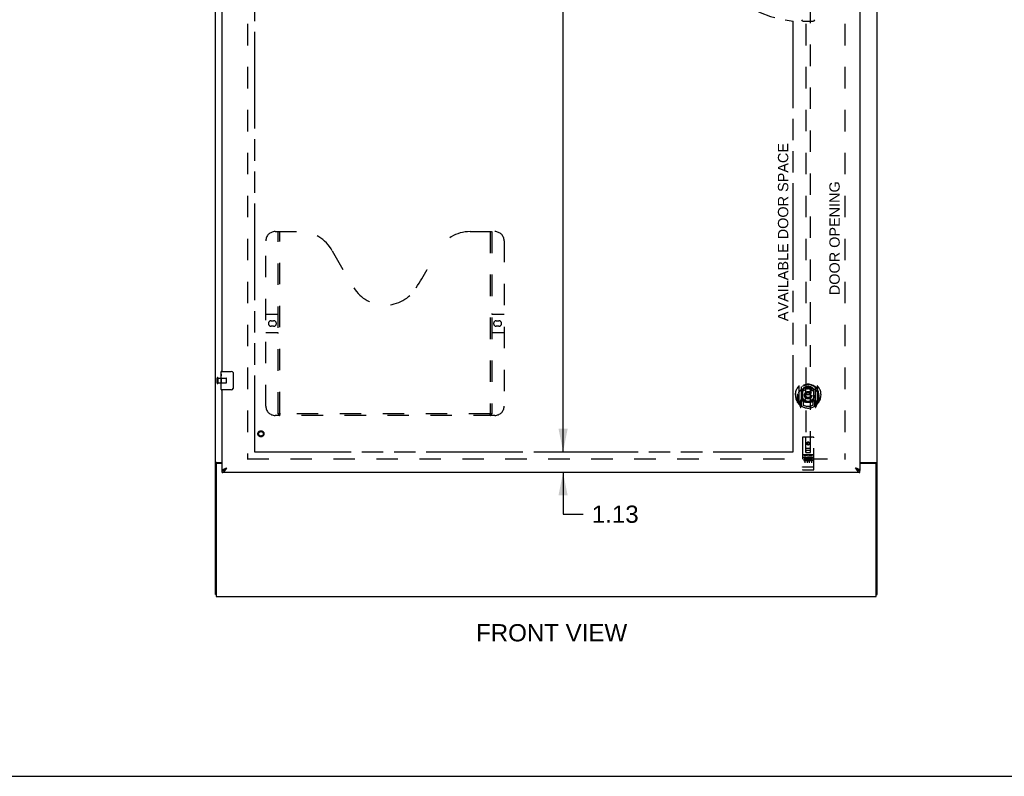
# Model space of a CAD drawing. Header units: inches. Extents: x 0 to 212, y 0 to 138.
# Tile 4 of 17: x 54 to 108, y 0 to 41. Entities that reach past the tile are written whole.
import ezdxf

# ---------------------------------------------------------------- set-up
doc = ezdxf.new("R2010")
doc.units = ezdxf.units.IN
doc.header["$LTSCALE"] = 11.6875
doc.header["$MEASUREMENT"] = 0
doc.linetypes.add('HIDDEN', pattern=[0.2, 0.1, -0.1])
doc.linetypes.add('PHANTOM', pattern=[0.8, 0.45, -0.05, 0.1, -0.05, 0.1, -0.05])
doc.layers.get('0').update_dxf_attribs({"linetype": 'CONTINUOUS'})
for name, color, linetype in [('02___PRT_ALL_AXES', 7, 'CONTINUOUS'), ('AVAILABLE_DOOR_SPACE', 7, 'CONTINUOUS'), ('DEFAULT_2', 8, 'HIDDEN'), ('DIMENSIONS', 7, 'CONTINUOUS')]:
    doc.layers.add(name, color=color, linetype=linetype)
doc.styles.get("Standard").update_dxf_attribs({"font": 'arial.ttf'})
doc.dimstyles.new('DIMSTYLE_2', dxfattribs={"dimtxt": 0.9375, "dimasz": 1.25, "dimexe": 0.09, "dimexo": 0.07, "dimgap": 0.0375, "dimtad": 0, "dimtih": 1, "dimtoh": 1, "dimzin": 4, "dimdsep": 46, "dimtxsty": 'Standard', "dimblk": '_FILLED', "dimblk1": '_FILLED', "dimblk2": '_FILLED', "dimcen": 0.09, "dimazin": 1, "dimtfac": 1, "dimtdec": 3, "dimtofl": 0, "dimtmove": 0, "dimatfit": 3, "dimldrblk": '_FILLED', "dimfxl": 1, "dimtolj": 1, "dimtzin": 4, "dimarcsym": 0})

# ---------------------------------------------------------------- blocks, each defined once
blk = doc.blocks.new('_FILLED')
at = {"color": 0, "linetype": 'ByBlock'}
blk.add_solid([(0, 0), (-1, 0.2), (-1, -0.2)], dxfattribs=at)
blk = doc.blocks.new('*D15')
at = {"layer": 'DIMENSIONS', "color": 2, "linetype": 'Continuous'}
for p, q in [((83.749, 77.907), (83.749, 45.901)), ((83.749, 17.657), (83.749, 44.026))]:
    blk.add_line(p, q, dxfattribs=at)
at = {"layer": 'DIMENSIONS', "color": 2, "linetype": 'Continuous', "xscale": 1.25, "yscale": 1.25, "zscale": 1.25}
for p, rotation in [((83.749, 77.907), 90), ((83.749, 17.657), 270)]:
    blk.add_blockref('_FILLED', p, dxfattribs=dict(at, rotation=rotation))
at = {"layer": 'DIMENSIONS', "color": 2, "linetype": 'Continuous', "insert": (83.749, 45.432), "char_height": 0.9375, "width": 3.27602, "attachment_point": 2, "line_spacing_factor": 0.9}
blk.add_mtext('60.25', dxfattribs=at)
blk = doc.blocks.new('*D16')
at = {"layer": 'DIMENSIONS', "color": 2, "linetype": 'Continuous'}
for p, q in [((83.749, 17.657), (83.749, 20.157)), ((83.749, 16.532), (83.749, 14.262)), ((83.749, 14.262), (84.843, 14.262))]:
    blk.add_line(p, q, dxfattribs=at)
at = {"layer": 'DIMENSIONS', "color": 2, "linetype": 'Continuous', "xscale": 1.25, "yscale": 1.25, "zscale": 1.25}
for p, rotation in [((83.749, 17.657), 270), ((83.749, 16.532), 90)]:
    blk.add_blockref('_FILLED', p, dxfattribs=dict(at, rotation=rotation))
at = {"layer": 'DIMENSIONS', "color": 2, "linetype": 'Continuous', "insert": (85.311, 14.731), "char_height": 0.9375, "width": 2.54763, "attachment_point": 1, "line_spacing_factor": 0.9}
blk.add_mtext('1.13', dxfattribs=at)

msp = doc.modelspace()

# ---------------------------------------------------------------- linework, layer by layer
at = {"color": 3, "linetype": 'Continuous'}
for p, q in [((64.831, 9.886), (64.831, 81.678)), ((100.831, 9.886), (100.831, 81.678)), ((99.893, 78.928), (99.893, 16.636)), ((65.206, 22.032), (65.206, 47.282)), ((65.206, 16.636), (65.206, 21.032)), ((64.883, 16.962), (64.883, 9.782)), ((64.901, 17.074), (65.206, 17.074)), ((65.206, 17.022), (64.943, 17.022)), ((99.893, 17.074), (100.761, 17.074)), ((100.719, 17.022), (99.893, 17.022)), ((100.779, 9.782), (100.779, 16.962)), ((99.893, 16.532), (65.206, 16.532)), ((64.883, 9.782), (100.779, 9.782))]:
    msp.add_line(p, q, dxfattribs=at)
at = {"color": 7, "linetype": 'Continuous'}
for p, q in [((96.802, 41.089), (97.36, 41.089)), ((65.146, 21.871), (65.146, 22.017)), ((65.161, 22.032), (65.701, 22.032)), ((65.146, 21.613), (65.146, 21.647)), ((65.146, 21.416), (65.146, 21.448)), ((65.801, 21.932), (65.801, 21.132)), ((65.146, 21.047), (65.146, 21.186)), ((65.701, 21.032), (65.161, 21.032)), ((64.935, 17.034), (64.831, 17.034)), ((64.935, 17.022), (64.935, 17.034)), ((65.206, 16.532), (65.206, 16.636)), ((65.309, 16.665), (65.319, 16.671)), ((99.77, 16.678), (99.78, 16.671)), ((99.893, 16.532), (99.893, 16.636)), ((100.727, 17.034), (100.831, 17.034)), ((100.727, 17.034), (100.727, 17.022)), ((64.883, 9.886), (64.831, 9.886)), ((100.779, 9.886), (100.831, 9.886)), ((0, 0), (212.5, 0))]:
    msp.add_line(p, q, dxfattribs=at)
for points in [[(65.794, 21.968), (65.796, 21.962), (65.798, 21.957), (65.799, 21.951), (65.8, 21.944), (65.801, 21.938), (65.801, 21.932)], [(65.801, 21.132), (65.801, 21.126), (65.8, 21.119), (65.799, 21.113), (65.798, 21.107), (65.796, 21.101), (65.794, 21.096)], [(64.956, 17.051), (64.951, 17.049), (64.948, 17.048), (64.946, 17.046), (64.944, 17.045), (64.942, 17.044), (64.94, 17.042), (64.938, 17.041), (64.937, 17.04), (64.936, 17.038), (64.935, 17.037), (64.935, 17.035), (64.935, 17.034)], [(64.975, 17.074), (64.975, 17.072), (64.975, 17.07), (64.975, 17.069), (64.974, 17.067), (64.973, 17.065), (64.972, 17.064), (64.971, 17.062), (64.97, 17.06), (64.968, 17.059), (64.966, 17.057), (64.964, 17.056), (64.962, 17.055), (64.96, 17.054), (64.958, 17.052), (64.956, 17.051)], [(65.206, 16.636), (65.216, 16.636), (65.226, 16.637), (65.237, 16.639), (65.247, 16.641), (65.257, 16.643), (65.268, 16.647), (65.278, 16.651), (65.288, 16.655), (65.298, 16.66), (65.309, 16.665)], [(65.319, 16.671), (65.329, 16.678), (65.339, 16.684), (65.35, 16.692), (65.36, 16.699), (65.37, 16.707), (65.381, 16.715), (65.391, 16.724), (65.401, 16.733), (65.411, 16.742), (65.422, 16.751), (65.432, 16.76), (65.442, 16.769), (65.452, 16.778)], [(65.322, 16.673), (65.325, 16.679), (65.331, 16.686), (65.337, 16.693), (65.344, 16.7), (65.352, 16.707), (65.36, 16.714), (65.369, 16.721), (65.378, 16.729), (65.388, 16.736), (65.398, 16.743), (65.408, 16.75), (65.419, 16.757), (65.43, 16.764), (65.441, 16.771), (65.452, 16.778)], [(99.647, 16.778), (99.657, 16.769), (99.667, 16.76), (99.678, 16.751), (99.688, 16.742), (99.698, 16.733), (99.709, 16.724), (99.719, 16.715), (99.729, 16.707), (99.739, 16.699), (99.75, 16.692), (99.76, 16.684), (99.77, 16.678)], [(99.778, 16.673), (99.774, 16.679), (99.768, 16.686), (99.762, 16.693), (99.755, 16.7), (99.748, 16.707), (99.739, 16.714), (99.731, 16.721), (99.721, 16.729), (99.712, 16.736), (99.701, 16.743), (99.691, 16.75), (99.68, 16.757), (99.669, 16.764), (99.658, 16.771), (99.647, 16.778)], [(99.78, 16.671), (99.791, 16.665), (99.801, 16.66), (99.811, 16.655), (99.822, 16.651), (99.832, 16.647), (99.842, 16.643), (99.852, 16.641), (99.863, 16.639), (99.873, 16.637), (99.883, 16.636), (99.893, 16.636)], [(100.687, 17.074), (100.687, 17.072), (100.687, 17.07), (100.687, 17.069), (100.688, 17.067), (100.689, 17.065), (100.69, 17.064), (100.691, 17.062), (100.692, 17.06), (100.694, 17.059), (100.696, 17.057), (100.698, 17.056), (100.7, 17.055), (100.702, 17.054), (100.704, 17.052), (100.706, 17.051), (100.711, 17.049)], [(100.711, 17.049), (100.714, 17.048), (100.716, 17.046), (100.718, 17.045), (100.72, 17.044), (100.722, 17.042), (100.724, 17.041), (100.725, 17.04), (100.726, 17.038), (100.726, 17.037), (100.727, 17.035), (100.727, 17.034)]]:
    msp.add_lwpolyline(points, dxfattribs=at)
at = {"color": 3, "linetype": 'Continuous'}
for points in [[(64.866, 17.06), (64.862, 17.058), (64.859, 17.057), (64.855, 17.056), (64.852, 17.054), (64.849, 17.053), (64.846, 17.052), (64.843, 17.05), (64.84, 17.048), (64.838, 17.047), (64.836, 17.045), (64.834, 17.043), (64.833, 17.041), (64.832, 17.04), (64.832, 17.038), (64.831, 17.036), (64.831, 17.034)], [(64.901, 17.074), (64.899, 17.073), (64.896, 17.071), (64.893, 17.07), (64.89, 17.068), (64.887, 17.067), (64.883, 17.065), (64.879, 17.064), (64.875, 17.062), (64.866, 17.06)], [(65.206, 16.636), (65.206, 16.642), (65.208, 16.648), (65.211, 16.654), (65.214, 16.66), (65.219, 16.666), (65.225, 16.672), (65.231, 16.677), (65.239, 16.683), (65.247, 16.689), (65.257, 16.695), (65.267, 16.701), (65.278, 16.707), (65.29, 16.713), (65.302, 16.719)], [(65.206, 16.532), (65.216, 16.532), (65.226, 16.534), (65.237, 16.537), (65.247, 16.54), (65.257, 16.545), (65.268, 16.551), (65.278, 16.557), (65.288, 16.565), (65.298, 16.573), (65.309, 16.583), (65.319, 16.593), (65.329, 16.604), (65.339, 16.616), (65.35, 16.628)], [(65.302, 16.719), (65.316, 16.725), (65.329, 16.731), (65.343, 16.737), (65.358, 16.743), (65.373, 16.749), (65.389, 16.755), (65.404, 16.761), (65.42, 16.767), (65.436, 16.772), (65.452, 16.778)], [(65.35, 16.628), (65.36, 16.641), (65.37, 16.655), (65.381, 16.669), (65.391, 16.684), (65.401, 16.699), (65.411, 16.715), (65.422, 16.73), (65.432, 16.746), (65.442, 16.762), (65.452, 16.778)], [(99.797, 16.719), (99.784, 16.725), (99.77, 16.731), (99.756, 16.737), (99.741, 16.743), (99.726, 16.749), (99.711, 16.755), (99.695, 16.761), (99.679, 16.767), (99.663, 16.772), (99.647, 16.778)], [(99.647, 16.778), (99.657, 16.762), (99.667, 16.746), (99.678, 16.73), (99.688, 16.715), (99.698, 16.699), (99.709, 16.684), (99.719, 16.669), (99.729, 16.655), (99.739, 16.641)], [(99.739, 16.641), (99.75, 16.628), (99.76, 16.616), (99.77, 16.604), (99.78, 16.593), (99.791, 16.583), (99.801, 16.573), (99.811, 16.565), (99.822, 16.557), (99.832, 16.551), (99.842, 16.545), (99.852, 16.54), (99.863, 16.537), (99.873, 16.534), (99.883, 16.532), (99.893, 16.532)], [(99.893, 16.636), (99.893, 16.642), (99.891, 16.648), (99.889, 16.654), (99.885, 16.66), (99.88, 16.666), (99.875, 16.672), (99.868, 16.677), (99.86, 16.683), (99.852, 16.689), (99.843, 16.695), (99.832, 16.701), (99.821, 16.707), (99.809, 16.713), (99.797, 16.719)], [(100.761, 17.074), (100.763, 17.073), (100.766, 17.071), (100.768, 17.07), (100.772, 17.068), (100.775, 17.067), (100.779, 17.065), (100.783, 17.064), (100.787, 17.062), (100.791, 17.061), (100.795, 17.06), (100.799, 17.058), (100.803, 17.057), (100.807, 17.056), (100.81, 17.054), (100.813, 17.053), (100.816, 17.052), (100.819, 17.05), (100.822, 17.048), (100.824, 17.047), (100.826, 17.045), (100.827, 17.043), (100.829, 17.041), (100.83, 17.04), (100.83, 17.038), (100.831, 17.036), (100.831, 17.034)]]:
    msp.add_lwpolyline(points, dxfattribs=at)
at = {"color": 7, "linetype": 'Continuous'}
for centre, radius, start, end in [((96.802, 41.168), 0.0787, 181, 270), ((97.36, 41.168), 0.0787, 270, 359), ((65.161, 22.017), 0.015, 90, 180), ((65.701, 21.932), 0.1, 21.1999, 90), ((65.161, 21.047), 0.015, 180, 270), ((65.701, 21.132), 0.1, 270, 338.7946)]:
    msp.add_arc(centre, radius, start, end, dxfattribs=at)
at = {"color": 3, "linetype": 'Continuous'}
for centre, start, end in [((64.943, 16.962), 90, 180), ((100.719, 16.962), 0, 90)]:
    msp.add_arc(centre, 0.06, start, end, dxfattribs=at)
at = {"layer": '02___PRT_ALL_AXES', "color": 7, "linetype": 'Continuous'}
for p, q in [((65.146, 21.871), (65.146, 22.017)), ((65.146, 21.613), (65.146, 21.87)), ((65.152, 21.815), (65.146, 21.815)), ((65.146, 21.647), (65.153, 21.647)), ((65.146, 21.047), (65.146, 21.611)), ((65.148, 21.584), (65.146, 21.584)), ((65.146, 21.452), (65.152, 21.452)), ((65.147, 21.586), (65.149, 21.564)), ((65.153, 21.647), (65.153, 21.783)), ((65.146, 21.416), (65.153, 21.416)), ((65.146, 21.354), (65.153, 21.354)), ((65.146, 21.186), (65.153, 21.186)), ((65.153, 21.186), (65.153, 21.416))]:
    msp.add_line(p, q, dxfattribs=at)
at = {"layer": '02___PRT_ALL_AXES', "color": 8, "linetype": 'HIDDEN'}
for p, q in [((64.978, 21.656), (65.425, 21.656)), ((64.978, 21.408), (64.978, 21.656)), ((64.978, 21.408), (65.425, 21.408)), ((97.363, 17.492), (96.798, 17.492)), ((96.937, 17.37), (96.844, 17.37)), ((96.844, 17.37), (96.844, 17.328)), ((96.937, 17.328), (96.844, 17.328)), ((96.94, 17.284), (96.894, 17.284)), ((96.937, 17.243), (96.908, 17.243)), ((97, 17.2), (96.908, 17.2)), ((97, 17.157), (96.908, 17.157)), ((97, 17.2), (97, 17.157)), ((97.132, 17.205), (97.149, 17.166)), ((97.157, 17.335), (97.144, 17.316)), ((97.153, 17.36), (97.157, 17.358)), ((97.313, 17.37), (97.157, 17.37)), ((97.157, 17.37), (97.157, 17.358)), ((97.157, 17.335), (97.157, 17.157)), ((97.313, 17.157), (97.157, 17.157)), ((97.313, 17.328), (97.199, 17.328)), ((97.199, 17.328), (97.199, 17.284)), ((97.291, 17.284), (97.199, 17.284)), ((97.291, 17.242), (97.199, 17.242)), ((97.199, 17.242), (97.199, 17.2)), ((97.313, 17.2), (97.199, 17.2)), ((97.291, 17.284), (97.291, 17.242)), ((97.313, 17.37), (97.313, 17.328)), ((97.313, 17.2), (97.313, 17.157)), ((97.363, 16.664), (96.798, 16.664))]:
    msp.add_line(p, q, dxfattribs=at)
at = {"layer": '02___PRT_ALL_AXES', "color": 7, "linetype": 'Continuous'}
for points in [[(65.146, 21.871), (65.146, 21.867), (65.146, 21.863), (65.147, 21.857), (65.149, 21.844)], [(65.146, 21.613), (65.146, 21.605), (65.147, 21.596), (65.147, 21.586)], [(65.149, 21.844), (65.15, 21.837), (65.15, 21.829), (65.151, 21.82)], [(65.149, 21.564), (65.15, 21.553), (65.151, 21.54), (65.152, 21.528), (65.152, 21.516), (65.153, 21.503), (65.153, 21.49), (65.153, 21.477), (65.152, 21.464), (65.152, 21.452), (65.151, 21.439), (65.15, 21.427)], [(65.151, 21.82), (65.152, 21.811), (65.152, 21.802), (65.153, 21.793), (65.153, 21.783)]]:
    msp.add_lwpolyline(points, dxfattribs=at)
at = {"layer": '02___PRT_ALL_AXES', "color": 8, "linetype": 'HIDDEN'}
for centre, radius in [((67.31, 18.636), 0.124), ((97.081, 18.109), 0.085)]:
    msp.add_circle(centre, radius, dxfattribs=at)
for centre, radius, start, end in [((96.908, 17.222), 0.0644, 102.2995, 270.0775), ((96.908, 17.222), 0.0219, 89.9011, 270), ((96.937, 17.307), 0.0635, 270, 90), ((96.937, 17.306), 0.0219, 280.307, 90), ((97.107, 17.264), 0.107, 64.2636, 293.4027), ((97.107, 17.264), 0.0639, 54.8895, 293.4026)]:
    msp.add_arc(centre, radius, start, end, dxfattribs=at)
at = {"layer": '02___PRT_ALL_AXES', "color": 7, "linetype": 'Continuous'}
msp.add_ellipse((65.409, 21.448), major_axis=(0.263, 0), ratio=0.432808, start_param=3.141593, end_param=3.321581, dxfattribs=at)
at = {"layer": 'AVAILABLE_DOOR_SPACE', "color": 4, "linetype": 'PHANTOM'}
for p, q in [((66.956, 77.907), (66.956, 17.657)), ((96.268, 17.657), (96.268, 41.081)), ((66.956, 17.657), (82.535, 17.657)), ((82.535, 17.661), (82.565, 17.661)), ((82.535, 17.657), (82.535, 17.661)), ((82.565, 17.661), (82.565, 17.657)), ((82.565, 17.657), (96.268, 17.657))]:
    msp.add_line(p, q, dxfattribs=at)
msp.add_arc((97.081, 47.782), 6.75, 180, 263.0865, dxfattribs=at)
at = {"layer": 'DEFAULT_2', "color": 8, "linetype": 'HIDDEN'}
for p, q in [((66.581, 78.334), (66.581, 17.23)), ((99.081, 78.334), (99.081, 17.23)), ((96.956, 45.611), (96.956, 17.609)), ((97.206, 17.609), (97.206, 45.611)), ((68.08, 29.636), (69.435, 29.636)), ((68.255, 19.726), (68.255, 29.636)), ((68.335, 19.756), (68.335, 29.636)), ((78.685, 29.636), (80.04, 29.636)), ((79.785, 29.636), (79.785, 19.756)), ((79.865, 29.636), (79.865, 19.726)), ((67.58, 20.136), (67.58, 29.136)), ((80.54, 29.136), (80.54, 20.136)), ((67.58, 25.136), (68.215, 25.136)), ((67.866, 24.786), (68.003, 24.786)), ((79.905, 25.136), (80.54, 25.136)), ((80.116, 24.786), (80.253, 24.786)), ((68.215, 24.136), (67.58, 24.136)), ((68.003, 24.486), (67.866, 24.486)), ((80.54, 24.136), (79.905, 24.136)), ((80.253, 24.486), (80.116, 24.486)), ((64.935, 21.39), (64.935, 21.674)), ((64.978, 21.39), (64.978, 21.674)), ((65.435, 21.418), (65.435, 21.646)), ((96.581, 21.237), (96.581, 20.27)), ((96.698, 21.183), (96.698, 20.167)), ((96.706, 21.158), (96.706, 20.155)), ((96.798, 20.435), (96.798, 21.067)), ((96.806, 21.119), (96.806, 21.016)), ((96.918, 21.093), (96.948, 20.753)), ((97.244, 21.093), (97.213, 20.753)), ((97.356, 21.016), (97.356, 21.119)), ((97.363, 21.067), (97.363, 20.435)), ((97.456, 21.158), (97.456, 20.155)), ((97.463, 21.183), (97.463, 20.167)), ((97.581, 20.27), (97.581, 21.237)), ((96.498, 20.753), (96.513, 20.753)), ((96.498, 20.753), (96.498, 20.365)), ((96.506, 20.8), (96.506, 20.803)), ((96.506, 20.342), (96.506, 20.8)), ((96.698, 20.424), (96.638, 20.424)), ((96.638, 20.424), (96.638, 20.274)), ((96.708, 20.387), (96.708, 20.18)), ((96.798, 20.425), (96.726, 20.425)), ((96.794, 20.407), (96.728, 20.407)), ((96.806, 20.455), (96.806, 20.202)), ((96.918, 20.409), (96.948, 20.753)), ((97.213, 20.753), (96.948, 20.753)), ((97.244, 20.409), (97.213, 20.753)), ((97.356, 20.202), (97.356, 20.455)), ((97.436, 20.425), (97.363, 20.425)), ((97.433, 20.407), (97.368, 20.407)), ((97.453, 20.18), (97.453, 20.387)), ((97.523, 20.424), (97.463, 20.424)), ((97.523, 20.274), (97.523, 20.424)), ((97.663, 20.753), (97.648, 20.753)), ((97.656, 20.8), (97.656, 20.803)), ((97.656, 20.342), (97.656, 20.8)), ((97.663, 20.753), (97.663, 20.365)), ((96.585, 20.259), (96.656, 20.084)), ((96.638, 20.274), (96.706, 20.274)), ((96.676, 20.328), (96.647, 20.282)), ((96.677, 20.164), (96.681, 20.161)), ((96.684, 20.087), (96.698, 20.167)), ((96.776, 20.105), (96.706, 20.214)), ((97.456, 20.214), (97.386, 20.105)), ((97.456, 20.274), (97.523, 20.274)), ((97.463, 20.167), (97.478, 20.087)), ((97.484, 20.163), (97.485, 20.164)), ((97.485, 20.164), (97.485, 20.164)), ((97.485, 20.164), (97.485, 20.164)), ((97.515, 20.282), (97.486, 20.328)), ((97.506, 20.084), (97.577, 20.259)), ((80.04, 19.636), (68.08, 19.636)), ((79.781, 19.716), (68.339, 19.716)), ((96.768, 18.419), (96.768, 16.694)), ((97.363, 18.449), (96.798, 18.449)), ((96.954, 17.609), (96.951, 18.419)), ((97.207, 17.609), (97.211, 18.419)), ((97.393, 16.694), (97.393, 18.419)), ((96.953, 17.859), (97.209, 17.859)), ((97.166, 17.734), (96.996, 17.734)), ((97.081, 18.182), (97.018, 18.146)), ((97.018, 18.146), (97.028, 18.14)), ((97.018, 18.146), (97.018, 18.074)), ((97.018, 18.074), (97.028, 18.079)), ((97.018, 18.074), (97.081, 18.038)), ((97.081, 18.17), (97.028, 18.14)), ((97.028, 18.14), (97.028, 18.079)), ((97.028, 18.079), (97.081, 18.049)), ((97.143, 18.146), (97.081, 18.182)), ((97.081, 18.182), (97.081, 18.17)), ((97.133, 18.14), (97.081, 18.17)), ((97.081, 18.049), (97.133, 18.079)), ((97.081, 18.038), (97.143, 18.074)), ((97.081, 18.038), (97.081, 18.049)), ((97.143, 18.146), (97.133, 18.14)), ((97.133, 18.079), (97.133, 18.14)), ((97.143, 18.074), (97.133, 18.079)), ((97.143, 18.074), (97.143, 18.146)), ((66.581, 17.282), (99.081, 17.282)), ((96.798, 17.492), (97.363, 17.492)), ((96.87, 17.476), (97.042, 17.476)), ((96.893, 17.362), (96.893, 17.056)), ((96.954, 17.609), (96.956, 17.609)), ((96.956, 17.609), (97.206, 17.609)), ((97.018, 17.362), (97.018, 17.056)), ((97.12, 17.476), (97.292, 17.476)), ((97.143, 17.362), (97.143, 17.056)), ((97.206, 17.609), (97.207, 17.609)), ((97.268, 17.362), (97.268, 17.056)), ((96.786, 16.823), (96.785, 16.823)), ((96.787, 16.823), (96.786, 16.823)), ((96.788, 16.823), (96.787, 16.823)), ((96.789, 16.823), (96.788, 16.823)), ((96.79, 16.823), (96.789, 16.823)), ((96.789, 16.823), (96.789, 16.823)), ((96.791, 16.823), (96.79, 16.823)), ((96.792, 16.823), (96.791, 16.823)), ((96.793, 16.823), (96.792, 16.823)), ((96.794, 16.822), (96.793, 16.823)), ((96.793, 16.823), (96.793, 16.823)), ((96.795, 16.822), (96.794, 16.822)), ((96.796, 16.822), (96.795, 16.822)), ((96.797, 16.822), (96.796, 16.822)), ((96.798, 16.822), (96.797, 16.822)), ((97.364, 16.822), (96.798, 16.822)), ((96.798, 16.822), (96.798, 16.822)), ((97.048, 16.664), (96.863, 16.664)), ((97.298, 16.664), (97.113, 16.664)), ((97.364, 16.822), (97.365, 16.822)), ((97.365, 16.822), (97.366, 16.822)), ((97.366, 16.822), (97.367, 16.822)), ((97.366, 16.822), (97.366, 16.822)), ((97.367, 16.822), (97.368, 16.822)), ((97.368, 16.822), (97.369, 16.823)), ((97.369, 16.823), (97.37, 16.823)), ((97.37, 16.823), (97.371, 16.823)), ((97.371, 16.823), (97.372, 16.823)), ((97.371, 16.823), (97.371, 16.823)), ((97.372, 16.823), (97.373, 16.823)), ((97.373, 16.823), (97.374, 16.823)), ((97.374, 16.823), (97.375, 16.823)), ((97.375, 16.823), (97.376, 16.823)), ((97.375, 16.823), (97.375, 16.823)), ((97.376, 16.823), (97.377, 16.823)), ((97.377, 16.823), (97.378, 16.823))]:
    msp.add_line(p, q, dxfattribs=at)
for points in [[(96.627, 20.968), (96.625, 20.967), (96.624, 20.966), (96.622, 20.964), (96.62, 20.963), (96.619, 20.961), (96.617, 20.96), (96.615, 20.958), (96.614, 20.956), (96.612, 20.955), (96.61, 20.953), (96.608, 20.951), (96.606, 20.949), (96.605, 20.947), (96.603, 20.944), (96.601, 20.942), (96.599, 20.94), (96.597, 20.937), (96.595, 20.935), (96.592, 20.932), (96.59, 20.929), (96.588, 20.927), (96.586, 20.924), (96.584, 20.921), (96.581, 20.917), (96.579, 20.914), (96.576, 20.911), (96.574, 20.907), (96.571, 20.903), (96.569, 20.899), (96.566, 20.895), (96.563, 20.891), (96.56, 20.887), (96.558, 20.882), (96.555, 20.877), (96.552, 20.872), (96.548, 20.867)], [(96.893, 21.11), (96.898, 21.112), (96.904, 21.113), (96.909, 21.115), (96.915, 21.116), (96.92, 21.117), (96.926, 21.118), (96.931, 21.12), (96.936, 21.121), (96.942, 21.122), (96.947, 21.123), (96.953, 21.124), (96.958, 21.125), (96.964, 21.126), (96.969, 21.127), (96.975, 21.128), (96.981, 21.129), (96.986, 21.129), (96.992, 21.13), (96.997, 21.131), (97.003, 21.132), (97.008, 21.132), (97.014, 21.133), (97.019, 21.133), (97.025, 21.134), (97.031, 21.134), (97.036, 21.134), (97.042, 21.135), (97.047, 21.135), (97.053, 21.135), (97.059, 21.136), (97.064, 21.136), (97.07, 21.136), (97.075, 21.136), (97.081, 21.136), (97.087, 21.136), (97.092, 21.136), (97.098, 21.136), (97.103, 21.136), (97.109, 21.135), (97.115, 21.135), (97.12, 21.135), (97.126, 21.134), (97.131, 21.134), (97.137, 21.134), (97.142, 21.133), (97.148, 21.133), (97.154, 21.132), (97.159, 21.132), (97.165, 21.131), (97.17, 21.13), (97.176, 21.129), (97.181, 21.129), (97.187, 21.128), (97.192, 21.127), (97.198, 21.126), (97.203, 21.125), (97.209, 21.124), (97.214, 21.123), (97.22, 21.122), (97.225, 21.121), (97.231, 21.12), (97.236, 21.118), (97.242, 21.117), (97.247, 21.116), (97.253, 21.115), (97.258, 21.113), (97.264, 21.112), (97.269, 21.11)], [(97.613, 20.867), (97.61, 20.872), (97.607, 20.877), (97.604, 20.882), (97.601, 20.887), (97.599, 20.891), (97.596, 20.895), (97.593, 20.899), (97.591, 20.903), (97.588, 20.907), (97.586, 20.911), (97.583, 20.914), (97.581, 20.917), (97.578, 20.921), (97.576, 20.924), (97.574, 20.927), (97.572, 20.929), (97.569, 20.932), (97.567, 20.935), (97.565, 20.937), (97.563, 20.94), (97.561, 20.942), (97.559, 20.944), (97.557, 20.947), (97.555, 20.949), (97.554, 20.951), (97.552, 20.953), (97.55, 20.955), (97.548, 20.956), (97.546, 20.958), (97.545, 20.96), (97.543, 20.961), (97.541, 20.963), (97.54, 20.964), (97.538, 20.966), (97.537, 20.967), (97.535, 20.968)], [(68.245, 19.756), (68.261, 19.745), (68.277, 19.736), (68.293, 19.727), (68.308, 19.721), (68.324, 19.717), (68.339, 19.716)], [(79.781, 19.716), (79.796, 19.717), (79.811, 19.721), (79.827, 19.727), (79.843, 19.736), (79.859, 19.745), (79.875, 19.756)], [(96.863, 17.475), (96.864, 17.475), (96.864, 17.475), (96.864, 17.475), (96.864, 17.475), (96.864, 17.475), (96.864, 17.475), (96.864, 17.475), (96.864, 17.476), (96.864, 17.476), (96.864, 17.476), (96.865, 17.476), (96.865, 17.476), (96.865, 17.476), (96.865, 17.476), (96.865, 17.476), (96.865, 17.476), (96.865, 17.476), (96.865, 17.476), (96.865, 17.476), (96.866, 17.476), (96.866, 17.476), (96.866, 17.476), (96.866, 17.476), (96.866, 17.476), (96.866, 17.476), (96.866, 17.476), (96.867, 17.476), (96.867, 17.476), (96.867, 17.476), (96.867, 17.476), (96.867, 17.476), (96.867, 17.476), (96.868, 17.476), (96.868, 17.476), (96.868, 17.476), (96.868, 17.476), (96.868, 17.476), (96.868, 17.476), (96.869, 17.476), (96.869, 17.476), (96.869, 17.476), (96.869, 17.476), (96.869, 17.476), (96.87, 17.476), (96.87, 17.476)], [(97.042, 17.476), (97.042, 17.476), (97.042, 17.476), (97.042, 17.476), (97.043, 17.476), (97.043, 17.476), (97.043, 17.476), (97.043, 17.476), (97.043, 17.476), (97.044, 17.476), (97.044, 17.476), (97.044, 17.476), (97.044, 17.476), (97.044, 17.476), (97.045, 17.476), (97.045, 17.476), (97.045, 17.476), (97.045, 17.476), (97.045, 17.476), (97.045, 17.476), (97.045, 17.476), (97.046, 17.476), (97.046, 17.476), (97.046, 17.476), (97.046, 17.476), (97.046, 17.476), (97.046, 17.476), (97.046, 17.476), (97.047, 17.476), (97.047, 17.476), (97.047, 17.476), (97.047, 17.476), (97.047, 17.476), (97.047, 17.476), (97.047, 17.476), (97.047, 17.476), (97.047, 17.476), (97.048, 17.476), (97.048, 17.476), (97.048, 17.475), (97.048, 17.475), (97.048, 17.475), (97.048, 17.475), (97.048, 17.475), (97.048, 17.475), (97.048, 17.475), (97.048, 17.475)], [(97.113, 17.475), (97.114, 17.475), (97.114, 17.475), (97.114, 17.475), (97.114, 17.475), (97.114, 17.475), (97.114, 17.475), (97.114, 17.475), (97.114, 17.476), (97.114, 17.476), (97.114, 17.476), (97.115, 17.476), (97.115, 17.476), (97.115, 17.476), (97.115, 17.476), (97.115, 17.476), (97.115, 17.476), (97.115, 17.476), (97.115, 17.476), (97.115, 17.476), (97.116, 17.476), (97.116, 17.476), (97.116, 17.476), (97.116, 17.476), (97.116, 17.476), (97.116, 17.476), (97.116, 17.476), (97.117, 17.476), (97.117, 17.476), (97.117, 17.476), (97.117, 17.476), (97.117, 17.476), (97.117, 17.476), (97.118, 17.476), (97.118, 17.476), (97.118, 17.476), (97.118, 17.476), (97.118, 17.476), (97.118, 17.476), (97.119, 17.476), (97.119, 17.476), (97.119, 17.476), (97.119, 17.476), (97.119, 17.476), (97.12, 17.476), (97.12, 17.476)], [(97.292, 17.476), (97.292, 17.476), (97.292, 17.476), (97.292, 17.476), (97.293, 17.476), (97.293, 17.476), (97.293, 17.476), (97.293, 17.476), (97.293, 17.476), (97.294, 17.476), (97.294, 17.476), (97.294, 17.476), (97.294, 17.476), (97.294, 17.476), (97.295, 17.476), (97.295, 17.476), (97.295, 17.476), (97.295, 17.476), (97.295, 17.476), (97.295, 17.476), (97.295, 17.476), (97.296, 17.476), (97.296, 17.476), (97.296, 17.476), (97.296, 17.476), (97.296, 17.476), (97.296, 17.476), (97.296, 17.476), (97.297, 17.476), (97.297, 17.476), (97.297, 17.476), (97.297, 17.476), (97.297, 17.476), (97.297, 17.476), (97.297, 17.476), (97.297, 17.476), (97.298, 17.476), (97.298, 17.476), (97.298, 17.476), (97.298, 17.475), (97.298, 17.475), (97.298, 17.475), (97.298, 17.475), (97.298, 17.475), (97.298, 17.475), (97.298, 17.475), (97.298, 17.475)], [(96.785, 16.823), (96.785, 16.823), (96.784, 16.823), (96.784, 16.823), (96.784, 16.823), (96.783, 16.823), (96.783, 16.823), (96.782, 16.824), (96.782, 16.824), (96.782, 16.824), (96.781, 16.824), (96.781, 16.824), (96.781, 16.824), (96.78, 16.824), (96.78, 16.824), (96.78, 16.824), (96.779, 16.824), (96.779, 16.824), (96.779, 16.824), (96.778, 16.824), (96.778, 16.824), (96.778, 16.824), (96.778, 16.825), (96.777, 16.825), (96.777, 16.825), (96.777, 16.825), (96.776, 16.825), (96.776, 16.825), (96.776, 16.825), (96.776, 16.825), (96.775, 16.825), (96.775, 16.825), (96.775, 16.825), (96.774, 16.825), (96.774, 16.825), (96.774, 16.826), (96.774, 16.826), (96.774, 16.826), (96.773, 16.826), (96.773, 16.826), (96.773, 16.826), (96.773, 16.826), (96.772, 16.826), (96.772, 16.826), (96.772, 16.826), (96.772, 16.826), (96.772, 16.827), (96.771, 16.827), (96.771, 16.827), (96.771, 16.827), (96.771, 16.827), (96.771, 16.827), (96.771, 16.827), (96.77, 16.827), (96.77, 16.827), (96.77, 16.827), (96.77, 16.827), (96.77, 16.828), (96.77, 16.828), (96.77, 16.828), (96.77, 16.828), (96.769, 16.828), (96.769, 16.828), (96.769, 16.828), (96.769, 16.828), (96.769, 16.828), (96.769, 16.828), (96.769, 16.829), (96.769, 16.829), (96.769, 16.829), (96.769, 16.829), (96.769, 16.829), (96.769, 16.829), (96.769, 16.829), (96.769, 16.829), (96.768, 16.829), (96.768, 16.83), (96.768, 16.83), (96.768, 16.83), (96.768, 16.83)], [(97.378, 16.823), (97.378, 16.823), (97.378, 16.823), (97.379, 16.823), (97.379, 16.823), (97.379, 16.824), (97.38, 16.824), (97.38, 16.824), (97.38, 16.824), (97.381, 16.824), (97.381, 16.824), (97.381, 16.824), (97.382, 16.824), (97.382, 16.824), (97.382, 16.824), (97.383, 16.824), (97.383, 16.824), (97.383, 16.824), (97.384, 16.824), (97.384, 16.824), (97.384, 16.825), (97.385, 16.825), (97.385, 16.825), (97.385, 16.825), (97.386, 16.825), (97.386, 16.825), (97.386, 16.825), (97.386, 16.825), (97.387, 16.825), (97.387, 16.825), (97.387, 16.825), (97.387, 16.825), (97.388, 16.825), (97.388, 16.826), (97.388, 16.826), (97.388, 16.826), (97.389, 16.826), (97.389, 16.826), (97.389, 16.826), (97.389, 16.826), (97.389, 16.826), (97.39, 16.826), (97.39, 16.826), (97.39, 16.826), (97.39, 16.827), (97.39, 16.827), (97.391, 16.827), (97.391, 16.827), (97.391, 16.827), (97.391, 16.827), (97.391, 16.827), (97.391, 16.827), (97.392, 16.827), (97.392, 16.827), (97.392, 16.827), (97.392, 16.828), (97.392, 16.828), (97.392, 16.828), (97.392, 16.828), (97.392, 16.828), (97.393, 16.828), (97.393, 16.828), (97.393, 16.828), (97.393, 16.828), (97.393, 16.828), (97.393, 16.829), (97.393, 16.829), (97.393, 16.829), (97.393, 16.829), (97.393, 16.829), (97.393, 16.829), (97.393, 16.829), (97.393, 16.829), (97.393, 16.829), (97.393, 16.83), (97.393, 16.83), (97.393, 16.83), (97.393, 16.83)]]:
    msp.add_lwpolyline(points, dxfattribs=at)
for centre, radius in [((97.081, 20.735), 0.35), ((97.081, 20.735), 0.335), ((97.081, 20.735), 0.205), ((97.081, 20.735), 0.133), ((67.31, 18.636), 0.164), ((67.31, 18.636), 0.124), ((97.081, 18.109), 0.0845)]:
    msp.add_circle(centre, radius, dxfattribs=at)
for centre, radius, start, end in [((68.08, 29.136), 0.5, 90, 180), ((69.435, 27.636), 2, 28.4813, 90), ((78.685, 27.636), 2, 90, 151.5187), ((80.04, 29.136), 0.5, 0, 90), ((105.743, 47.334), 39.307, 208.4813, 211.8705), ((42.377, 47.334), 39.307, 328.1295, 331.5187), ((74.06, 27.636), 2, 211.8705, 328.1295), ((68.215, 25.176), 0.04, 270, 360), ((79.905, 25.176), 0.04, 180, 270), ((67.866, 24.636), 0.15, 90, 270), ((68.003, 24.636), 0.15, 270, 90), ((80.116, 24.636), 0.15, 90, 270), ((80.253, 24.636), 0.15, 270, 90), ((68.215, 24.096), 0.04, 0, 90), ((79.905, 24.096), 0.04, 90, 180), ((64.956, 21.674), 0.0215, 360, 180), ((65.425, 21.646), 0.01, 360, 90), ((97.081, 20.753), 0.7, 305.5126, 234.4874), ((64.956, 21.39), 0.0215, 180, 0), ((65.425, 21.418), 0.01, 270, 0), ((97.081, 20.751), 0.583, 0.2464, 179.7536), ((97.081, 20.725), 0.58, 7.6622, 172.3378), ((96.596, 21.237), 0.015, 135.0748, 180), ((97.081, 20.436), 0.7, 49.529, 130.471), ((96.713, 21.183), 0.015, 130.3587, 180), ((96.726, 21.158), 0.02, 129.3378, 179.9984), ((96.813, 21.067), 0.015, 112.9863, 180), ((97.081, 20.725), 0.48, 55.0461, 124.9539), ((96.836, 21.016), 0.03, 180, 311.1261), ((97.081, 20.735), 0.343, 48.8739, 131.1261), ((96.898, 21.091), 0.02, 5.0796, 105.5752), ((97.264, 21.091), 0.02, 74.4248, 174.9204), ((97.326, 21.016), 0.03, 228.8739, 360), ((97.348, 21.067), 0.015, 0, 67.0137), ((97.436, 21.158), 0.02, 0, 50.6594), ((97.448, 21.183), 0.015, 0, 49.6413), ((97.566, 21.237), 0.015, 0, 44.9252), ((96.526, 20.8), 0.02, 172.3378, 180), ((97.081, 21.066), 0.7, 233.2319, 306.7681), ((96.518, 20.429), 0.188, 327.3208, 360), ((96.726, 20.405), 0.02, 90, 180), ((96.728, 20.387), 0.02, 90, 180), ((96.794, 20.387), 0.02, 66.536, 90), ((96.813, 20.435), 0.015, 180, 247.0137), ((97.081, 21.048), 0.7, 246.536, 293.464), ((96.836, 20.455), 0.03, 48.8739, 180), ((97.081, 20.735), 0.343, 228.8739, 311.1261), ((96.898, 20.411), 0.02, 254.3869, 354.9204), ((97.264, 20.411), 0.02, 185.0796, 285.6131), ((97.326, 20.455), 0.03, 0, 131.1261), ((97.348, 20.435), 0.015, 292.9863, 360), ((97.368, 20.387), 0.02, 90, 113.464), ((97.433, 20.387), 0.02, 0, 90), ((97.436, 20.405), 0.02, 0, 90), ((97.644, 20.429), 0.188, 180, 212.6792), ((97.636, 20.8), 0.02, 0, 7.6622), ((68.08, 20.136), 0.5, 180, 270), ((80.04, 20.136), 0.5, 270, 360), ((96.526, 20.342), 0.02, 180, 215.2961), ((97.081, 20.735), 0.7, 215.2961, 324.7039), ((96.596, 20.27), 0.015, 180, 224.9252), ((96.651, 20.279), 0.005, 147.3208, 270), ((96.669, 20.089), 0.015, 201.8041, 350), ((96.686, 20.2), 0.02, 234.4874, 360), ((96.688, 20.18), 0.02, 234.7457, 360), ((96.726, 20.155), 0.02, 180, 238.5295), ((97.081, 20.735), 0.6, 242.7204, 297.2796), ((97.436, 20.155), 0.02, 301.4688, 359.9992), ((97.473, 20.18), 0.02, 180, 305.2543), ((97.476, 20.2), 0.02, 180, 305.5126), ((97.492, 20.089), 0.015, 190, 338.1959), ((97.511, 20.279), 0.005, 270, 32.6792), ((97.566, 20.27), 0.015, 315.0748, 360), ((97.636, 20.342), 0.02, 324.7039, 360), ((68.345, 19.726), 0.09, 180, 270), ((68.375, 19.756), 0.04, 180, 270), ((79.745, 19.756), 0.04, 270, 360), ((79.775, 19.726), 0.09, 270, 360), ((96.798, 18.419), 0.03, 90, 180), ((96.921, 18.419), 0.03, 0, 90), ((97.241, 18.419), 0.03, 90, 180), ((97.363, 18.419), 0.03, 0, 90), ((96.996, 17.694), 0.04, 90, 180), ((97.166, 17.694), 0.04, 0, 90), ((96.798, 17.522), 0.03, 180, 270), ((96.996, 17.649), 0.04, 180, 270), ((97.166, 17.649), 0.04, 270, 360), ((97.363, 17.522), 0.03, 270, 360), ((96.798, 16.694), 0.03, 180, 270), ((97.363, 16.694), 0.03, 270, 360)]:
    msp.add_arc(centre, radius, start, end, dxfattribs=at)

# ---------------------------------------------------------------- texts
at = {"layer": 'DIMENSIONS', "color": 2, "linetype": 'Continuous', "char_height": 0.5625, "attachment_point": 1, "rotation": 90, "line_spacing_factor": 0.9}
for s, insert, width in [('AVAILABLE DOOR SPACE', (95.436, 24.763), 9.67542), ('DOOR OPENING', (98.236, 26.177), 6.18959)]:
    msp.add_mtext(s, dxfattribs=dict(at, insert=insert, width=width))
at = {"layer": 'DIMENSIONS', "color": 2, "linetype": 'Continuous', "insert": (83.125, 8.278), "char_height": 0.9375, "width": 8.204, "attachment_point": 2, "line_spacing_factor": 0.9}
msp.add_mtext('FRONT VIEW', dxfattribs=at)

# ---------------------------------------------------------------- dimensions: what is measured, and where the dimension line sits
at = {"layer": 'DIMENSIONS', "color": 2, "linetype": 'Continuous'}
for base, p1, p2, picture, middle in [((83.749, 17.657), (96.268, 77.907), (82.565, 17.657), '*D15', (83.745, 44.958)), ((83.748850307, 16.531896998), (96.268448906, 17.656896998), (65.225948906, 16.531896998), '*D16', (86.625769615, 14.25721283))]:
    dim = msp.add_linear_dim(base=base, p1=p1, p2=p2, angle=270, dimstyle='DIMSTYLE_2', dxfattribs=at)
    dim.commit()
    dim.dimension.update_dxf_attribs({"geometry": picture, "text_midpoint": middle, "dimtype": 160})

doc.saveas('drawing.dxf')
